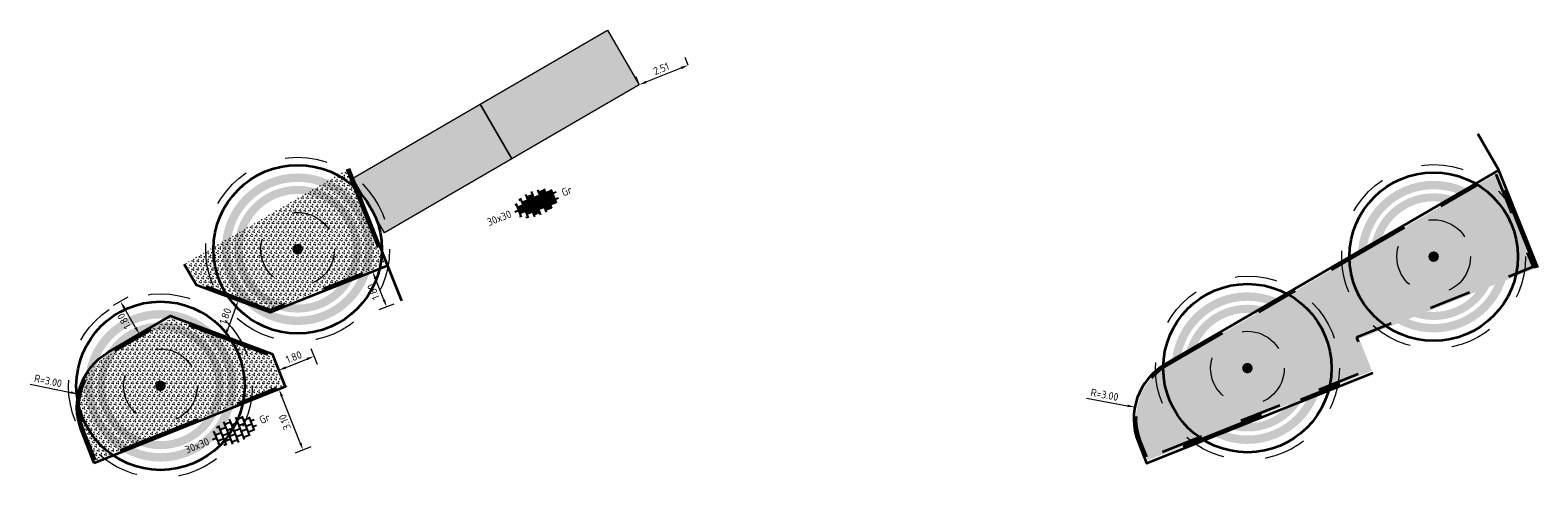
# Model space of a CAD drawing. Header units: metres. Extents: x 126075 to 126745, y 502461 to 502767.
# Tile 2 of 94: x 126225 to 126297, y 502490 to 502512. Entities that reach past the tile are written whole.
import ezdxf
from ezdxf.enums import TextEntityAlignment as Align

# ---------------------------------------------------------------- set-up
doc = ezdxf.new("R2010")
doc.units = ezdxf.units.M
doc.header["$PDSIZE"] = 1
for name, pattern in [('NLCS-HIDDEN', [4, 2, -2]), ('VH-OPSLUITBAND-SO', [10, 4, -2, 2, -2]), ('ZZ-HIDDEN-SO', [4, 2, -2])]:
    doc.linetypes.add(name, pattern=pattern)
doc.layers.get('0').update_dxf_attribs({"linetype": 'CONTINUOUS'})
doc.layers.get('DEFPOINTS').update_dxf_attribs({"linetype": 'CONTINUOUS'})
doc.layers.add('N-GV-GR-BOOM-BESCHERMDEWORTELRUIMTE-GN', color=7, linetype='NLCS-HIDDEN', lineweight=0, plot=False)
doc.layers.add('N-GV-GR-BOOM_SOORT-V', color=7, linetype='CONTINUOUS', lineweight=18, true_color=0x025a01)
for name, color, linetype, lineweight in [('N-WE-GR-BEPLANTING-A-200', 92, 'CONTINUOUS', 18), ('N-WE-GR-BOOM-S', 90, 'CONTINUOUS', 25), ('N-WE-VH-KANTOPSLUITING_BETONRUG-G', 7, 'ZZ-HIDDEN-SO', 35), ('N-WE-VH-KANTOPSLUITING_OPSLUITBAND_100X200-G', 150, 'VH-OPSLUITBAND-SO', 35), ('N-WE-VH-KANTOPSLUITING_VOORKANTBAND-G', 50, 'CONTINUOUS', 35), ('N-WE-VH-MATERIAALGRENS-G', 7, 'ZZ-HIDDEN-SO', 35), ('N-WE-VH-OPENVERHARDING_TEGEL_300X300_DIK_HALFSTEENS-S-200', 252, 'CONTINUOUS', 25), ('N-WE-VH-OPENVERHARDING_TEGEL_300X300_DUN_HALFSTEENS-S-200', 252, 'CONTINUOUS', 25), ('N-XX-GR-BOOM-T25', 7, 'CONTINUOUS', 25), ('N01-WE-GR-BEPLANTING-A-200', 92, 'CONTINUOUS', 18), ('X-XX-AL-AANPIJLING-V', 253, 'CONTINUOUS', 18), ('X-XX-AL-M', 7, 'CONTINUOUS', 18), ('X01-XX-AL-AANPIJLING-G', 7, 'CONTINUOUS', 18), ('X01-XX-AL-M', 7, 'CONTINUOUS', 18)]:
    doc.layers.add(name, color=color, linetype=linetype, lineweight=lineweight)
doc.styles.add('NLCS-ISO', font='NLCS-ISO.ttf')
doc.styles.add('NLCS-ISO-M200-T18', font='NLCS-ISO.ttf', dxfattribs={"height": 0.36})
doc.styles.add('NLCS-ISO-M200-T25', font='NLCS-ISO.ttf', dxfattribs={"height": 0.5})
doc.dimstyles.new('NLCS-M200-T18-PIJL_L2_H1', dxfattribs={"dimscale": 0.2, "dimtxt": 2.5, "dimasz": 1.8, "dimexe": 2, "dimexo": 2, "dimgap": 0.7, "dimtad": 1, "dimzin": 0, "dimdsep": 46, "dimtxsty": 'NLCS-ISO-M200-T18', "dimcen": 0, "dimdle": 2, "dimclrd": 256, "dimclre": 256, "dimclrt": 10, "dimadec": 1, "dimazin": 0, "dimtfac": 1, "dimtdec": 3, "dimtofl": 0, "dimtmove": 0, "dimatfit": 3, "dimfxl": 2, "dimfxlon": 1, "dimtfillclr": 256, "dimtolj": 1, "dimtzin": 0, "dimlwd": -1, "dimlwe": -1, "dimarcsym": 0})
pattern_1 = [(60, (-300, 0), (-0.11547008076, 0.199999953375), [0.0577352, -0.1732052]), (120, (-300, 0), (-0.23094008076, -4.6625e-08), [0.0577352, -0.1732052]), (270, (-300, 0), (0.11547, -0.2), [0.05, -0.35])]

# ---------------------------------------------------------------- blocks, each defined once
blk = doc.blocks.new('N-SGR-BOOM_BOL_2E')
h = blk.add_hatch(color=256)
h.dxf.hatch_style = 1
edge = h.paths.add_edge_path()
edge.add_arc((0, 0), 0.25, 0, 360)
at = {"layer": 'N-GV-GR-BOOM_SOORT-V', "transparency": 33554559}
h = blk.add_hatch(color=256, dxfattribs=at)
h.dxf.hatch_style = 1
h.paths.add_polyline_path([(-3.6, 0, 1), (3.6, 0, 1)])
h.paths.add_polyline_path([(3.2, 0, -1), (-3.2, 0, -1)], flags=16)
h = blk.add_hatch(color=256, dxfattribs=at)
h.dxf.hatch_style = 1
edge = h.paths.add_edge_path()
edge.add_arc((0, 0), 3.01, 0, 360)
edge = h.paths.add_edge_path(flags=16)
edge.add_arc((0, 0), 2.626, 0, 360)
at = {"lineweight": 35}
blk.add_circle((0, 0), 4, dxfattribs=at)
at = {"layer": 'N-GV-GR-BOOM-BESCHERMDEWORTELRUIMTE-GN'}
for radius in [4.37, 1.75]:
    blk.add_circle((0, 0), radius, dxfattribs=at)
at = {"layer": 'N-XX-GR-BOOM-T25', "style": 'NLCS-ISO-M200-T25'}
blk.add_attdef('SOORT', text='', height=0.5, dxfattribs=at).set_placement((0, -0.873), align=Align.MIDDLE_CENTER)
blk = doc.blocks.new('*D300')
at = {"layer": 'DEFPOINTS', "color": 0, "transparency": 16777216}
for p in [(126277.641, 502493.634), (126280.591, 502493.086)]:
    blk.add_point(p, dxfattribs=at)
at = {"layer": 'X-XX-AL-M', "transparency": 16777216}
blk.add_line((126275.349, 502494.059), (126277.287, 502493.699), dxfattribs=at)
blk.add_solid([(126277.298, 502493.758), (126277.277, 502493.64), (126277.641, 502493.634)], dxfattribs=at)
at = {"layer": 'X-XX-AL-M', "color": 10, "transparency": 16777216, "insert": (126276.199, 502494.227), "char_height": 0.36, "attachment_point": 5, "rotation": 349.48058, "style": 'NLCS-ISO-M200-T18'}
blk.add_mtext('\\A1;R=3.00', dxfattribs=at)
blk = doc.blocks.new('SVH-TEGEL_300X300_DIK_HALFST-SO')
h = blk.add_hatch(color=254)
h.dxf.hatch_style = 1
h.paths.add_polyline_path([(-3, 0.75), (-4.5, 0.75), (-4.5, -0.75), (-3, -0.75)])
h = blk.add_hatch(color=254)
h.dxf.hatch_style = 1
h.paths.add_polyline_path([(-1.5, 1.5), (-3, 1.5), (-3, 0), (-1.5, 0)])
h = blk.add_hatch(color=254)
h.dxf.hatch_style = 1
h.paths.add_polyline_path([(-1.5, 0), (-3, 0), (-3, -0.75), (-3, -1.5), (-1.5, -1.5)])
h = blk.add_hatch(color=254)
h.dxf.hatch_style = 1
h.paths.add_polyline_path([(0, 2.25), (-1.5, 2.25), (-1.5, 0.75), (0, 0.75)])
h = blk.add_hatch(color=254)
h.dxf.hatch_style = 1
h.paths.add_polyline_path([(0, 0.75), (-1.5, 0.75), (-1.5, 0), (-1.5, -0.75), (0, -0.75)])
h = blk.add_hatch(color=254)
h.dxf.hatch_style = 1
h.paths.add_polyline_path([(1.5, 1.5), (0, 1.5), (0, 0.75), (0, 0), (1.5, 0)])
h = blk.add_hatch(color=254)
h.dxf.hatch_style = 1
h.paths.add_polyline_path([(1.5, 0), (0, 0), (0, -0.75), (0, -1.5), (1.5, -1.5)])
h = blk.add_hatch(color=254)
h.dxf.hatch_style = 1
h.paths.add_polyline_path([(3, 2.25), (1.5, 2.25), (1.5, 0.75), (3, 0.75)])
h = blk.add_hatch(color=254)
h.dxf.hatch_style = 1
h.paths.add_polyline_path([(3, 0.75), (1.5, 0.75), (1.5, -0.75), (3, -0.75)])
h = blk.add_hatch(color=254)
h.dxf.hatch_style = 1
h.paths.add_polyline_path([(4.5, 1.5), (3, 1.5), (3, 0.75), (3, 0), (4.5, 0)])
h = blk.add_hatch(color=254)
h.dxf.hatch_style = 1
h.paths.add_polyline_path([(4.5, 0), (3, 0), (3, -0.75), (3, -1.5), (4.5, -1.5)])
h = blk.add_hatch(color=254)
h.dxf.hatch_style = 1
h.paths.add_polyline_path([(0, -0.75), (-1.5, -0.75), (-1.5, -1.5), (-1.5, -2.25), (0, -2.25)])
h = blk.add_hatch(color=254)
h.dxf.hatch_style = 1
h.paths.add_polyline_path([(3, -0.75), (1.5, -0.75), (1.5, -1.5), (1.5, -2.25), (3, -2.25)])
for p, q in [((-5.53, 0), (-4.5, 0)), ((-4.77, 1.5), (-4.5, 1.5)), ((-4.5, -1.73), (-4.5, 1.73)), ((-4.5, 0.75), (-3, 0.75)), ((-3.61, 2.25), (-3, 2.25)), ((-3, -2.5), (-3, 2.5)), ((-3, 1.5), (-1.5, 1.5)), ((-3, 0), (-1.5, 0)), ((-1.5, -2.86), (-1.5, 2.86)), ((-1.5, 2.25), (0, 2.25)), ((-1.5, 0.75), (0, 0.75)), ((0, -2.98), (0, 2.97)), ((0, 1.5), (1.5, 1.5)), ((0, 0), (1.5, 0)), ((1.5, -2.86), (1.5, 2.86)), ((1.5, 2.25), (3, 2.25)), ((1.5, 0.75), (3, 0.75)), ((3, -2.5), (3, 2.5)), ((3, 1.5), (4.5, 1.5)), ((3, 0), (4.5, 0)), ((4.5, -1.73), (4.5, 1.73)), ((4.5, 0.75), (5.35, 0.75)), ((-4.77, -1.5), (-4.5, -1.5)), ((-4.5, -0.75), (-3, -0.75)), ((-3.61, -2.25), (-3, -2.25)), ((-3, -1.5), (-1.5, -1.5)), ((-1.5, -0.75), (0, -0.75)), ((-1.5, -2.25), (0, -2.25)), ((0, -1.5), (1.5, -1.5)), ((1.5, -0.75), (3, -0.75)), ((1.5, -2.25), (3, -2.25)), ((3, -1.5), (4.5, -1.5)), ((4.5, -0.75), (5.35, -0.75))]:
    blk.add_line(p, q)
at = {"style": 'NLCS-ISO'}
blk.add_attdef('FORMAAT', text='', height=1.8, dxfattribs=at).set_placement((-6.53, 0), align=Align.MIDDLE_RIGHT)
blk.add_attdef('KLEUR', text='', height=1.8, dxfattribs=at).set_placement((6.58, 0), align=Align.MIDDLE_LEFT)
at = {"style": 'NLCS-ISO', "flags": 1}
blk.add_attdef('FUNCTIE', text='', height=1.8, dxfattribs=at).set_placement((0, -3.98), align=Align.TOP_CENTER)
blk = doc.blocks.new('SVH-TEGEL_300X300_DUN_HALFST-SO')
for p, q in [((-5.53, 0), (-4.5, 0)), ((-4.77, 1.5), (-4.5, 1.5)), ((-4.5, -1.73), (-4.5, 1.73)), ((-4.5, 0.75), (-3, 0.75)), ((-3.61, 2.25), (-3, 2.25)), ((-3, -2.5), (-3, 2.5)), ((-3, 1.5), (-1.5, 1.5)), ((-3, 0), (-1.5, 0)), ((-1.5, -2.86), (-1.5, 2.86)), ((-1.5, 2.25), (0, 2.25)), ((-1.5, 0.75), (0, 0.75)), ((0, -2.98), (0, 2.98)), ((0, 1.5), (1.5, 1.5)), ((0, 0), (1.5, 0)), ((1.5, -2.86), (1.5, 2.86)), ((1.5, 2.25), (3, 2.25)), ((1.5, 0.75), (3, 0.75)), ((3, -2.5), (3, 2.5)), ((3, 1.5), (4.5, 1.5)), ((3, 0), (4.5, 0)), ((4.5, -1.73), (4.5, 1.73)), ((4.5, 0.75), (5.35, 0.75)), ((-4.77, -1.5), (-4.5, -1.5)), ((-4.5, -0.75), (-3, -0.75)), ((-3.61, -2.25), (-3, -2.25)), ((-3, -1.5), (-1.5, -1.5)), ((-1.5, -0.75), (0, -0.75)), ((-1.5, -2.25), (0, -2.25)), ((0, -1.5), (1.5, -1.5)), ((1.5, -0.75), (3, -0.75)), ((1.5, -2.25), (3, -2.25)), ((3, -1.5), (4.5, -1.5)), ((4.5, -0.75), (5.35, -0.75))]:
    blk.add_line(p, q)
at = {"style": 'NLCS-ISO'}
blk.add_attdef('FORMAAT', text='', height=1.8, dxfattribs=at).set_placement((-6.53, 0), align=Align.MIDDLE_RIGHT)
blk.add_attdef('KLEUR', text='', height=1.8, dxfattribs=at).set_placement((6.53, 0), align=Align.MIDDLE_LEFT)
at = {"style": 'NLCS-ISO', "flags": 1}
blk.add_attdef('FUNCTIE', text='', height=1.8, dxfattribs=at).set_placement((0, -3.98), align=Align.TOP_CENTER)
blk = doc.blocks.new('*D377')
at = {"layer": 'DEFPOINTS', "color": 0, "transparency": 16777216}
for p in [(126227.431, 502494.26), (126230.369, 502493.651)]:
    blk.add_point(p, dxfattribs=at)
at = {"layer": 'X01-XX-AL-M', "transparency": 16777216}
blk.add_line((126225.148, 502494.734), (126227.079, 502494.334), dxfattribs=at)
blk.add_solid([(126227.091, 502494.392), (126227.067, 502494.275), (126227.431, 502494.26)], dxfattribs=at)
at = {"layer": 'X01-XX-AL-M', "color": 10, "transparency": 16777216, "insert": (126226.002, 502494.884), "char_height": 0.36, "attachment_point": 5, "rotation": 348.27696, "style": 'NLCS-ISO-M200-T18'}
blk.add_mtext('\\A1;R=3.00', dxfattribs=at)
blk = doc.blocks.new('*D378')
at = {"layer": 'DEFPOINTS', "color": 0, "transparency": 16777216}
for p in [(126240.059, 502504.836), (126240.964, 502503.28), (126229.437, 502498.661)]:
    blk.add_point(p, dxfattribs=at)
at = {"layer": 'X01-XX-AL-M', "transparency": 16777216}
for p, q in [((126229.783, 502498.862), (126229.091, 502498.46)), ((126230.161, 502497.416), (126229.618, 502498.35)), ((126230.687, 502497.306), (126229.996, 502496.904))]:
    blk.add_line(p, q, dxfattribs=at)
for points in [[(126229.566, 502498.32), (126229.67, 502498.38), (126229.437, 502498.661)], [(126230.109, 502497.386), (126230.212, 502497.446), (126230.342, 502497.105)]]:
    blk.add_solid(points, dxfattribs=at)
at = {"layer": 'X01-XX-AL-M', "color": 10, "transparency": 16777216, "insert": (126229.613, 502497.722), "char_height": 0.36, "attachment_point": 5, "rotation": 120.16989, "style": 'NLCS-ISO-M200-T18'}
blk.add_mtext('\\A1;1.80', dxfattribs=at)
blk = doc.blocks.new('*D379')
at = {"layer": 'DEFPOINTS', "color": 0, "transparency": 16777216}
for p in [(126238.945, 502495.265), (126236.975, 502494.483), (126240.088, 502492.383)]:
    blk.add_point(p, dxfattribs=at)
at = {"layer": 'X01-XX-AL-M', "transparency": 16777216}
for p, q in [((126237.347, 502494.631), (126236.603, 502494.336)), ((126237.985, 502491.936), (126237.107, 502494.149)), ((126238.489, 502491.749), (126237.746, 502491.454))]:
    blk.add_line(p, q, dxfattribs=at)
for points in [[(126237.052, 502494.127), (126237.163, 502494.171), (126236.975, 502494.483)], [(126237.929, 502491.914), (126238.04, 502491.958), (126238.117, 502491.602)]]:
    blk.add_solid(points, dxfattribs=at)
at = {"layer": 'X01-XX-AL-M', "color": 10, "transparency": 16777216, "insert": (126237.249, 502492.925), "char_height": 0.36, "attachment_point": 5, "rotation": 111.62883, "style": 'NLCS-ISO-M200-T18'}
blk.add_mtext('\\A1;3.10', dxfattribs=at)
blk = doc.blocks.new('*D380')
at = {"layer": 'DEFPOINTS', "color": 0, "transparency": 16777216}
for p in [(126242.132, 502500.355), (126241.421, 502500.071), (126242.8, 502498.683)]:
    blk.add_point(p, dxfattribs=at)
at = {"layer": 'X-XX-AL-M', "transparency": 16777216}
for p, q in [((126241.761, 502500.207), (126241.049, 502499.922)), ((126241.955, 502498.734), (126241.554, 502499.737)), ((126242.428, 502498.535), (126241.717, 502498.251))]:
    blk.add_line(p, q, dxfattribs=at)
for points in [[(126241.498, 502499.714), (126241.61, 502499.759), (126241.421, 502500.071)], [(126241.899, 502498.711), (126242.011, 502498.756), (126242.088, 502498.399)]]:
    blk.add_solid(points, dxfattribs=at)
at = {"layer": 'X-XX-AL-M', "color": 10, "transparency": 16777216, "insert": (126241.457, 502499.116), "char_height": 0.36, "attachment_point": 5, "rotation": 111.77473, "style": 'NLCS-ISO-M200-T18'}
blk.add_mtext('\\A1;1.80', dxfattribs=at)
blk = doc.blocks.new('*D381')
at = {"layer": 'DEFPOINTS', "color": 0, "transparency": 16777216}
for p in [(126236.555, 502498.127), (126234.408, 502497.005), (126235.928, 502496.44)]:
    blk.add_point(p, dxfattribs=at)
at = {"layer": 'X-XX-AL-M', "transparency": 16777216}
for p, q in [((126234.91, 502498.355), (126234.534, 502497.342)), ((126235.41, 502498.553), (126234.66, 502498.831)), ((126234.783, 502496.865), (126234.033, 502497.144))]:
    blk.add_line(p, q, dxfattribs=at)
for points in [[(126234.854, 502498.376), (126234.966, 502498.334), (126235.035, 502498.692)], [(126234.477, 502497.363), (126234.59, 502497.321), (126234.408, 502497.005)]]:
    blk.add_solid(points, dxfattribs=at)
at = {"layer": 'X-XX-AL-M', "color": 10, "transparency": 16777216, "insert": (126234.422, 502497.96), "char_height": 0.36, "attachment_point": 5, "rotation": 69.61837, "style": 'NLCS-ISO-M200-T18'}
blk.add_mtext('\\A1;1.80', dxfattribs=at)
blk = doc.blocks.new('*D382')
at = {"layer": 'DEFPOINTS', "color": 0, "transparency": 16777216}
for p in [(126256.418, 502509.879), (126256.418, 502509.879), (126254.086, 502508.948)]:
    blk.add_point(p, dxfattribs=at)
at = {"layer": 'X-XX-AL-M', "transparency": 16777216}
for p, q in [((126254.42, 502509.081), (126256.084, 502509.746)), ((126256.418, 502509.879), (126256.27, 502510.251)), ((126254.086, 502508.948), (126253.938, 502509.319))]:
    blk.add_line(p, q, dxfattribs=at)
for points in [[(126256.062, 502509.802), (126256.106, 502509.69), (126256.418, 502509.879)], [(126254.398, 502509.137), (126254.443, 502509.026), (126254.086, 502508.948)]]:
    blk.add_solid(points, dxfattribs=at)
at = {"layer": 'X-XX-AL-M', "color": 10, "transparency": 16777216, "insert": (126255.134, 502509.711), "char_height": 0.36, "attachment_point": 5, "rotation": 21.77473, "style": 'NLCS-ISO-M200-T18'}
blk.add_mtext('\\A1;2.51', dxfattribs=at)
blk = doc.blocks.new('*D383')
at = {"layer": 'DEFPOINTS', "color": 0, "transparency": 16777216}
for p in [(126238.316, 502496.841), (126236.644, 502496.174), (126238.63, 502496.054)]:
    blk.add_point(p, dxfattribs=at)
at = {"layer": 'X-XX-AL-M', "transparency": 16777216}
for p, q in [((126238.482, 502496.425), (126238.779, 502495.682)), ((126236.811, 502495.758), (126237.108, 502495.015)), ((126237.293, 502495.52), (126238.296, 502495.92))]:
    blk.add_line(p, q, dxfattribs=at)
for points in [[(126238.274, 502495.976), (126238.318, 502495.864), (126238.63, 502496.054)], [(126237.271, 502495.575), (126237.316, 502495.464), (126236.959, 502495.386)]]:
    blk.add_solid(points, dxfattribs=at)
at = {"layer": 'X-XX-AL-M', "color": 10, "transparency": 16777216, "insert": (126237.676, 502496.017), "char_height": 0.36, "attachment_point": 5, "rotation": 21.77473, "style": 'NLCS-ISO-M200-T18'}
blk.add_mtext('\\A1;1.80', dxfattribs=at)

msp = doc.modelspace()

# ---------------------------------------------------------------- hatches: boundary and pattern name
at = {"layer": 'N-WE-GR-BEPLANTING-A-200', "transparency": 33554559}
h = msp.add_hatch(dxfattribs=at)
h.set_pattern_fill('AGR-BEPLANTING_SOORT_01-SO', color=256, scale=0.2, pattern_type=2)
h.set_pattern_definition([(81.7098, (126302.67594, 502551.6626), (-0.18126085, 0.14310075), [0.0577352, -0.1732052]), (141.7098, (126302.67594, 502551.6626), (-0.2145593, -0.0854261), [0.0577352, -0.1732052]), (291.70981, (126302.67594, 502551.66261), (0.1812608, -0.14310082), [0.05, -0.35])])
h.paths.add_polyline_path([(126294.887, 502504.751), (126279.134, 502495.593, 0.370448), (126277.892, 502492.024), (126278.252, 502491.111), (126288.908, 502495.358), (126288.298, 502496.885), (126296.695, 502500.239)])
at = {"layer": 'N01-WE-GR-BEPLANTING-A-200', "transparency": 33554559}
h = msp.add_hatch(dxfattribs=at)
h.set_pattern_fill('AGR-BEPLANTING_SOORT_01-SO', color=256, scale=0.2, pattern_type=2)
h.set_pattern_definition(pattern_1)
h.paths.add_polyline_path([(126240.196, 502504.932), (126242.002, 502500.411), (126236.554, 502498.235), (126233.122, 502499.509), (126232.56, 502500.477)])
h = msp.add_hatch(dxfattribs=at)
h.set_pattern_fill('AGR-BEPLANTING_SOORT_01-SO', color=256, scale=0.2, pattern_type=2)
h.set_pattern_definition(pattern_1)
edge = h.paths.add_edge_path()
edge.add_line((126228.252, 502491.111), (126227.67, 502492.589))
edge.add_arc((126230.369, 502493.651), 2.9, 120.16989, 201.47812, ccw=False)
edge.add_line((126228.911, 502496.158), (126231.831, 502497.855))
edge.add_line((126231.831, 502497.855), (126236.568, 502496.096))
edge.add_line((126236.568, 502496.096), (126237.142, 502494.654))
edge.add_line((126237.142, 502494.654), (126228.252, 502491.111))
at = {"layer": 'X-XX-AL-AANPIJLING-V', "transparency": 33554687}
h = msp.add_hatch(color=256, dxfattribs=at)
h.dxf.hatch_style = 1
h.paths.add_polyline_path([(126240.475, 502504.505), (126246.527, 502508.023), (126248.034, 502505.43), (126241.983, 502501.912)])
h.paths.add_polyline_path([(126246.527, 502508.023), (126252.578, 502511.541), (126254.086, 502508.948), (126248.034, 502505.43)])

# ---------------------------------------------------------------- linework, layer by layer
at = {"layer": 'N-WE-VH-KANTOPSLUITING_BETONRUG-G', "flags": 128}
msp.add_lwpolyline([(126294.8, 502504.7), (126296.56, 502500.293), (126288.168, 502496.941), (126288.778, 502495.413), (126278.238, 502491.214)], dxfattribs=at)
at = {"layer": 'N-WE-VH-KANTOPSLUITING_OPSLUITBAND_100X200-G', "flags": 128}
msp.add_lwpolyline([(126240.196, 502504.932), (126242.002, 502500.411), (126236.554, 502498.235), (126233.122, 502499.509), (126232.56, 502500.477)], dxfattribs=at)
msp.add_lwpolyline([(126296.696, 502500.237), (126294.887, 502504.751), (126279.134, 502495.593, 0.370448), (126277.892, 502492.024), (126278.252, 502491.111), (126288.903, 502495.356)], format="xyb", dxfattribs=at)
msp.add_lwpolyline([(126228.252, 502491.111), (126227.67, 502492.589, -0.370448), (126228.911, 502496.158), (126231.831, 502497.855), (126236.568, 502496.096), (126237.142, 502494.654)], format="xyb", close=True, dxfattribs=at)
at = {"layer": 'N-WE-VH-KANTOPSLUITING_VOORKANTBAND-G', "flags": 128}
msp.add_lwpolyline([(126240.289, 502504.97), (126242.132, 502500.355), (126236.555, 502498.127), (126233.054, 502499.428), (126232.474, 502500.426)], dxfattribs=at)
msp.add_lwpolyline([(126296.789, 502500.274), (126294.937, 502504.895), (126279.083, 502495.68, 0.370448), (126277.799, 502491.988), (126278.195, 502490.981), (126288.941, 502495.263)], format="xyb", dxfattribs=at)
msp.add_lwpolyline([(126228.195, 502490.981), (126227.577, 502492.552, -0.370448), (126228.861, 502496.244), (126231.822, 502497.966), (126236.644, 502496.174), (126237.272, 502494.598)], format="xyb", close=True, dxfattribs=at)
at = {"layer": 'N-WE-VH-MATERIAALGRENS-G', "flags": 128}
for points in [[(126294.937, 502504.895), (126293.721, 502506.986)], [(126242.132, 502500.355), (126242.8, 502498.683)]]:
    msp.add_lwpolyline(points, dxfattribs=at)
at = {"layer": 'X01-XX-AL-AANPIJLING-G', "flags": 128}
for points in [[(126246.527, 502508.023), (126252.578, 502511.541), (126254.086, 502508.948), (126248.034, 502505.43)], [(126240.475, 502504.505), (126246.527, 502508.023), (126248.034, 502505.43), (126241.983, 502501.912)]]:
    msp.add_lwpolyline(points, close=True, dxfattribs=at)

# ---------------------------------------------------------------- block references
at = {"layer": 'N-WE-GR-BOOM-S'}
for p in [(126237.858, 502501.136), (126291.838, 502500.785), (126282.989, 502495.49), (126231.341, 502494.65)]:
    msp.add_blockref('N-SGR-BOOM_BOL_2E', p, dxfattribs=at)
at = {"layer": 'N-WE-VH-OPENVERHARDING_TEGEL_300X300_DIK_HALFSTEENS-S-200', "xscale": 0.2, "yscale": 0.2, "zscale": 0.2, "rotation": 21.77472911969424}
msp.add_blockref('SVH-TEGEL_300X300_DIK_HALFST-SO', (126249.198, 502503.322), dxfattribs=at).add_auto_attribs({'FORMAAT': '30x30', 'KLEUR': 'Gr'})
at = {"layer": 'N-WE-VH-OPENVERHARDING_TEGEL_300X300_DUN_HALFSTEENS-S-200', "xscale": 0.2, "yscale": 0.2, "zscale": 0.2, "rotation": 21.77472912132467}
msp.add_blockref('SVH-TEGEL_300X300_DUN_HALFST-SO', (126234.847, 502492.516), dxfattribs=at).add_auto_attribs({'FORMAAT': '30x30', 'KLEUR': 'Gr'})

# ---------------------------------------------------------------- dimensions: what is measured, and where the dimension line sits
at = {"layer": 'X-XX-AL-M'}
for p1, p2, distance, picture, middle in [((126254.086, 502508.948), (126256.418, 502509.879), 0, '*D382', (126255.134, 502509.711)), ((126242.8, 502498.683), (126242.132, 502500.355), 0.766, '*D380', (126241.457, 502499.116)), ((126236.555, 502498.127), (126235.928, 502496.44), -1.622, '*D381', (126234.422, 502497.96)), ((126236.644, 502496.174), (126238.316, 502496.841), -0.848, '*D383', (126237.676, 502496.017))]:
    dim = msp.add_aligned_dim(p1=p1, p2=p2, distance=distance, dimstyle='NLCS-M200-T18-PIJL_L2_H1', dxfattribs=at)
    dim.commit()
    dim.dimension.update_dxf_attribs({"geometry": picture, "text_midpoint": middle})
dim = msp.add_radius_dim(center=(126280.591, 502493.086), mpoint=(126277.641, 502493.634), dimstyle='NLCS-M200-T18-PIJL_L2_H1', override={"dimpost": 'R=<>'}, dxfattribs=at)
dim.commit()
dim.dimension.update_dxf_attribs({"geometry": '*D300', "text_midpoint": (126276.199, 502494.227)})
at = {"layer": 'X01-XX-AL-M'}
dim = msp.add_linear_dim(base=(126229.437, 502498.661), p1=(126240.964, 502503.28), p2=(126240.059, 502504.836), angle=120.16989, dimstyle='NLCS-M200-T18-PIJL_L2_H1', dxfattribs=at)
dim.commit()
dim.dimension.update_dxf_attribs({"geometry": '*D378', "text_midpoint": (126229.889, 502497.883), "dimtype": 161})
dim = msp.add_radius_dim(center=(126230.369, 502493.651), mpoint=(126227.431, 502494.26), dimstyle='NLCS-M200-T18-PIJL_L2_H1', override={"dimpost": 'R=<>'}, dxfattribs=at)
dim.commit()
dim.dimension.update_dxf_attribs({"geometry": '*D377', "text_midpoint": (126226.002, 502494.884)})
dim = msp.add_aligned_dim(p1=(126240.088, 502492.383), p2=(126238.945, 502495.265), distance=2.12, dimstyle='NLCS-M200-T18-PIJL_L2_H1', dxfattribs=at)
dim.commit()
dim.dimension.update_dxf_attribs({"geometry": '*D379', "text_midpoint": (126237.249, 502492.925)})

doc.saveas('drawing.dxf')
